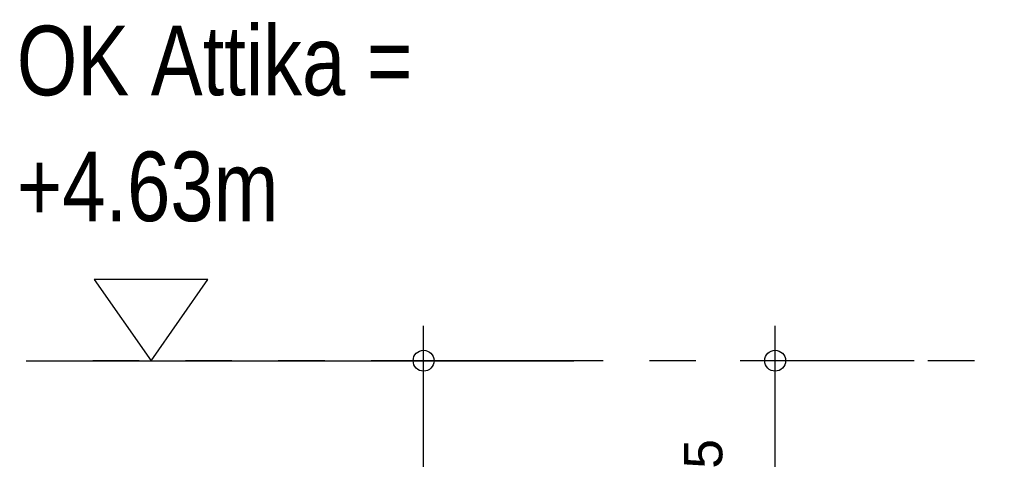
# Model space of a CAD drawing. Header units: metres. Extents: x 1314 to 1415, y -87 to -52.
# Tile 54 of 256: x 1335.882 to 1338.004, y -76.873 to -75.927. Entities that reach past the tile are written whole.
import ezdxf

# ---------------------------------------------------------------- set-up
doc = ezdxf.new("R2010")
doc.units = ezdxf.units.M
doc.header["$PDMODE"] = 65
doc.linetypes.add('AUSGEZOGEN', pattern=[0])
doc.linetypes.add('PUNKT2_S9', pattern=[0.0015, 0, -0.0015])
doc.layers.add('XR$3$Maßlinie 1_50', color=7, linetype='AUSGEZOGEN', lineweight=25)
doc.layers.add('XR$3$Text 1_100', color=3, linetype='AUSGEZOGEN', lineweight=18)
doc.styles.add('ARIAL', font='arial.ttf')
doc.dimstyles.new('DIMSTYLE_10', dxfattribs={"dimtxt": 0.125, "dimasz": 0.15, "dimexe": 0, "dimexo": 0, "dimgap": 0.0625, "dimtad": 2, "dimdec": 1, "dimlfac": 100, "dimrnd": 0.5, "dimzin": 4, "dimdsep": 46, "dimtxsty": 'ARIAL', "dimblk1": 'ALL_ML_KREIS', "dimblk2": 'ALL_ML_KREIS', "dimsah": 1, "dimcen": 0, "dimclrd": 3, "dimclre": 3, "dimclrt": 3, "dimadec": 0, "dimazin": 0, "dimtfac": 1, "dimtdec": 0, "dimtix": 1, "dimtmove": 2, "dimatfit": 3, "dimfxl": 0, "dimtzin": 0, "dimlwd": 0, "dimlwe": 25, "dimarcsym": 0})
doc.dimstyles.new('DIMSTYLE_9', dxfattribs={"dimtxt": 0.125, "dimasz": 0.15, "dimexe": 0, "dimexo": 0, "dimgap": 0.0625, "dimtad": 2, "dimrnd": 0.005, "dimzin": 4, "dimdsep": 46, "dimtxsty": 'ARIAL', "dimblk1": 'ALL_ML_KREIS', "dimblk2": 'ALL_ML_KREIS', "dimsah": 1, "dimcen": 0, "dimclrd": 3, "dimclre": 3, "dimclrt": 3, "dimadec": 0, "dimazin": 0, "dimtfac": 1, "dimtdec": 0, "dimtix": 1, "dimtmove": 2, "dimatfit": 3, "dimfxl": 0, "dimtzin": 0, "dimlwd": 0, "dimlwe": 25, "dimarcsym": 0})

# ---------------------------------------------------------------- blocks, each defined once
blk = doc.blocks.new('NSY144')
at = {"color": 0, "linetype": 'ByBlock', "lineweight": -2}
for p, q in [((0.035, 0.05), (-0.035, 0.05)), ((-0.035, 0.05), (0, 0)), ((0, 0), (0.035, 0.05))]:
    blk.add_line(p, q, dxfattribs=at)
blk = doc.blocks.new('ALL_ML_KREIS')
at = {"color": 0, "linetype": 'ByBlock', "lineweight": -2}
for p, q in [((0, -0.5), (0, 0.5)), ((-1, 0), (0.5, 0))]:
    blk.add_line(p, q, dxfattribs=at)
blk.add_circle((0, 0), 0.15, dxfattribs=at)
blk = doc.blocks.new('*D111')
at = {"layer": 'DEFPOINTS', "color": 3, "linetype": 'AUSGEZOGEN', "lineweight": 25, "transparency": 33554687}
for p in [(1338.1394, -76.6611), (1336.7524, -81.2911), (1337.9279, -81.2911)]:
    blk.add_point(p, dxfattribs=at)
at = {"layer": 'XR$3$Maßlinie 1_50', "color": 3, "linetype": 'AUSGEZOGEN', "lineweight": -2, "transparency": 33554687}
for p, q in [((1337.0524, -76.6611), (1336.7524, -76.6611)), ((1336.7524, -81.2911), (1336.7524, -76.6611)), ((1337.0524, -81.2911), (1336.7524, -81.2911))]:
    blk.add_line(p, q, dxfattribs=at)
at = {"layer": 'XR$3$Maßlinie 1_50', "color": 3, "linetype": 'AUSGEZOGEN', "lineweight": 25, "transparency": 33554687, "xscale": 0.15, "yscale": 0.15, "zscale": 0.15}
for p, rotation in [((1336.7524, -76.6611), 90), ((1336.7524, -81.2911), 270)]:
    blk.add_blockref('ALL_ML_KREIS', p, dxfattribs=dict(at, rotation=rotation))
at = {"layer": 'XR$3$Maßlinie 1_50', "color": 3, "linetype": 'AUSGEZOGEN', "lineweight": 25, "transparency": 33554687, "insert": (1336.6377, -78.9671), "char_height": 0.125, "width": 0.5, "attachment_point": 5, "rotation": 90, "style": 'ARIAL'}
blk.add_mtext('\\A1;{\\A1;{4.63\\H0.082500;\\S^ ;}}', dxfattribs=at)
blk = doc.blocks.new('*D160')
at = {"layer": 'DEFPOINTS', "color": 3, "linetype": 'AUSGEZOGEN', "lineweight": 25, "transparency": 33554687}
for p in [(1337.7199, -76.6611), (1337.51, -77.3584), (1337.7566, -77.3584)]:
    blk.add_point(p, dxfattribs=at)
at = {"layer": 'XR$3$Maßlinie 1_50', "color": 3, "linetype": 'AUSGEZOGEN', "lineweight": -2, "transparency": 33554687}
for p, q in [((1337.81, -76.6611), (1337.51, -76.6611)), ((1337.51, -77.3584), (1337.51, -76.6611)), ((1337.81, -77.3584), (1337.51, -77.3584))]:
    blk.add_line(p, q, dxfattribs=at)
at = {"layer": 'XR$3$Maßlinie 1_50', "color": 3, "linetype": 'AUSGEZOGEN', "lineweight": 25, "transparency": 33554687, "xscale": 0.15, "yscale": 0.15, "zscale": 0.15}
for p, rotation in [((1337.51, -76.6611), 90), ((1337.51, -77.3584), 270)]:
    blk.add_blockref('ALL_ML_KREIS', p, dxfattribs=dict(at, rotation=rotation))
at = {"layer": 'XR$3$Maßlinie 1_50', "color": 3, "linetype": 'AUSGEZOGEN', "lineweight": 25, "transparency": 33554687, "insert": (1337.3954, -76.9589), "char_height": 0.125, "width": 0.5, "attachment_point": 5, "rotation": 90, "style": 'ARIAL'}
blk.add_mtext('\\A1;{\\A1;{69\\H0.082500;\\S5^ ;}}', dxfattribs=at)

msp = doc.modelspace()

# ---------------------------------------------------------------- linework, layer by layer
at = {"layer": 'XR$3$Maßlinie 1_50', "color": 3, "linetype": 'AUSGEZOGEN', "lineweight": 25, "transparency": 33554687}
msp.add_line((1335.8958, -76.6611), (1337.0762, -76.6611), dxfattribs=at)
at = {"layer": 'XR$3$Maßlinie 1_50', "color": 1, "linetype": 'PUNKT2_S9', "lineweight": 25, "transparency": 33554687}
msp.add_line((1338.1394, -76.6611), (1335.9691, -76.6611), dxfattribs=at)

# ---------------------------------------------------------------- block references
at = {"layer": 'XR$3$Maßlinie 1_50', "color": 7, "linetype": 'AUSGEZOGEN', "lineweight": 25, "transparency": 33554687, "xscale": 3.499999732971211, "yscale": 3.499999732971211, "zscale": 3.499999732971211}
msp.add_blockref('NSY144', (1336.1651, -76.6611), dxfattribs=at)

# ---------------------------------------------------------------- texts
at = {"layer": 'XR$3$Text 1_100', "color": 3, "linetype": 'AUSGEZOGEN', "lineweight": 18, "transparency": 33554687, "insert": (1335.8758, -75.9394), "char_height": 0.15, "width": 0.957851, "attachment_point": 1, "line_spacing_factor": 1.084337, "style": 'ARIAL'}
msp.add_mtext('\\A1;{\\fArial|i0|b0;\\H0.150000;\\W0.800000;\\C3;OK Attika = }\\P{\\fArial|i0|b0;\\H0.150000;\\W0.800000;\\C3;+4.63m}\\P', dxfattribs=at)

# ---------------------------------------------------------------- dimensions: what is measured, and where the dimension line sits
at = {"layer": 'XR$3$Maßlinie 1_50', "color": 3, "linetype": 'AUSGEZOGEN', "lineweight": 25, "transparency": 33554687}
for base, p1, p2, dimstyle, picture, middle in [((1336.7524, -76.6611), (1337.0524, -81.2911), (1337.0524, -76.6611), 'DIMSTYLE_9', '*D111', (1336.6377, -78.9671)), ((1337.51, -76.6611), (1337.81, -77.3584), (1337.81, -76.6611), 'DIMSTYLE_10', '*D160', (1337.3954, -76.9589))]:
    dim = msp.add_linear_dim(base=base, p1=p1, p2=p2, angle=90, dimstyle=dimstyle, override={"dimpost": '<>', "dimclrd": 3, "dimclre": 3, "dimclrt": 3, "dimlwd": 0, "dimlwe": 25}, dxfattribs=at)
    dim.commit()
    dim.dimension.update_dxf_attribs({"geometry": picture, "text_midpoint": middle, "dimtype": 160})

doc.saveas('drawing.dxf')
